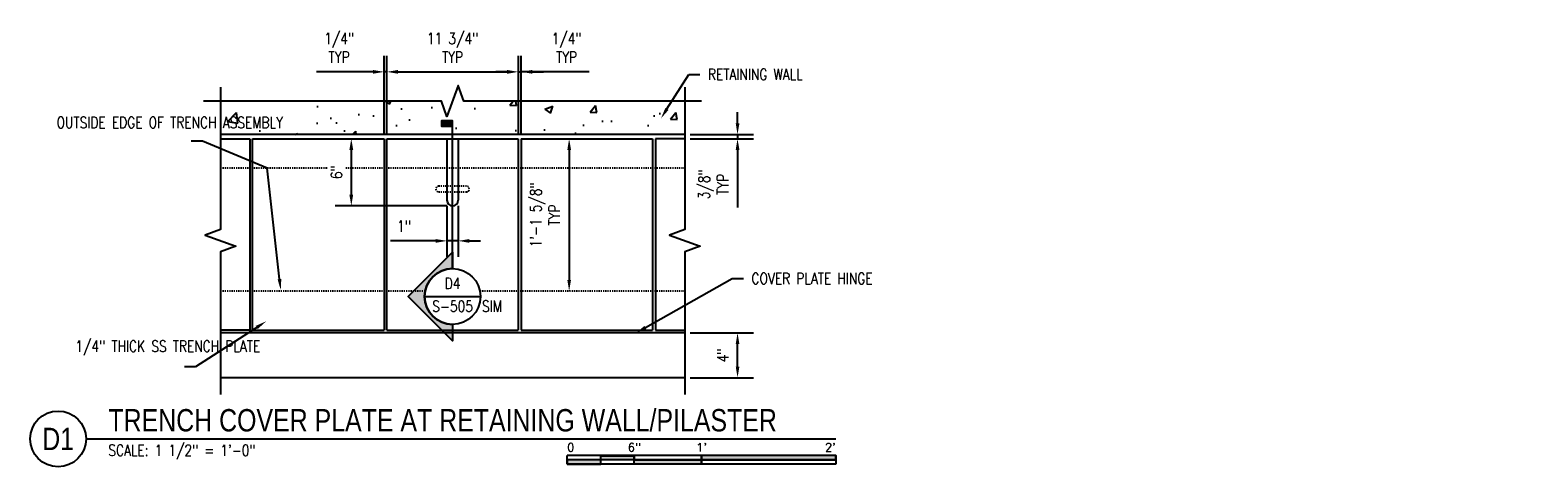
# Model space of a CAD drawing. Header units: inches. Extents: x 24 to 950, y 63 to 128.
# Tile 1 of 24: x 24 to 159, y 65 to 104. Entities that reach past the tile are written whole.
import ezdxf
from ezdxf import colors
from ezdxf.entities.mleader import LeaderData, LeaderLine
from ezdxf.enums import TextEntityAlignment as Align
from ezdxf.math import Vec2, Vec3

# ---------------------------------------------------------------- set-up
doc = ezdxf.new("R2010")
doc.units = ezdxf.units.IN
doc.header["$MEASUREMENT"] = 0
doc.linetypes.add('Hidden 3_32_', pattern=[0.140625, 0.09375, -0.046875])
for name, color, linetype in [('A-WALL-PATT', 8, 'Continuous'), ('G-ANNO-SYMB', 2, 'Continuous'), ('S-ANNO-DIMS', 1, 'Continuous'), ('S-ANNO-NOTE', 2, 'Continuous'), ('S-ANNO-SYMB', 2, 'Continuous'), ('S-ANNO-TEXT', 2, 'Continuous'), ('S-DETL-GENF', 3, 'Continuous'), ('S-DETL-HDLN', 90, 'Hidden 3_32_'), ('S-DETL-MEDM', 33, 'Continuous'), ('S-DETL-THIN', 1, 'Continuous')]:
    doc.layers.add(name, color=color, linetype=linetype)
doc.styles.add('Annotative', font='romans.shx', dxfattribs={"width": 0.8, "height": 0.125})
doc.styles.add('Arial', font='romans.shx', dxfattribs={"width": 0.8})
doc.styles.add('ROMANS', font='romans.shx', dxfattribs={"width": 0.8})
doc.styles.add('TITLES', font='swiss.ttf', dxfattribs={"width": 0.8, "height": 0.25})
doc.dimstyles.new('Annotative', dxfattribs={"dimscale": 0, "dimtxt": 0.125, "dimasz": 0.125, "dimexe": 0.18, "dimexo": 0.0625, "dimgap": 0.09, "dimtad": 1, "dimdec": 3, "dimzin": 3, "dimdsep": 46, "dimlunit": 4, "dimtxsty": 'Annotative', "dimcen": 0.09, "dimclrt": 2, "dimazin": 2, "dimtfac": 1, "dimtdec": 3, "dimtmove": 0, "dimatfit": 0, "dimfxl": 1, "dimtfill": 1, "dimfrac": 2, "dimtolj": 1, "dimtzin": 0, "dimarcsym": 0})

# ---------------------------------------------------------------- blocks, each defined once
blk = doc.blocks.new('*D40')
at = {"layer": 'Defpoints', "color": 0, "transparency": 16777216}
for p in [(61.03, 94.77), (52.48, 88.77), (61.53, 88.77)]:
    blk.add_point(p, dxfattribs=at)
at = {"layer": 'S-ANNO-DIMS', "color": 0, "lineweight": -2, "transparency": 16777216}
for p, q in [((52.48, 93.77), (52.48, 89.77)), ((61.03, 88.77), (51.04, 88.77))]:
    blk.add_line(p, q, dxfattribs=at)
at = {"layer": 'S-ANNO-DIMS', "color": 0, "transparency": 16777216}
for points in [[(52.31, 93.77), (52.65, 93.77), (52.48, 94.77)], [(52.31, 89.77), (52.65, 89.77), (52.48, 88.77)]]:
    blk.add_solid(points, dxfattribs=at)
at = {"layer": 'S-ANNO-DIMS', "color": 2, "lineweight": -3, "transparency": 16777216, "insert": (51.16, 91.77), "char_height": 1, "attachment_point": 5, "rotation": 90, "style": 'Annotative', "bg_fill": 3, "box_fill_scale": 1.25, "bg_fill_color": 256, "bg_fill_true_color": 13158600, "bg_fill_transparency": 0}
blk.add_mtext('\\A1;6"', dxfattribs=at)
blk = doc.blocks.new('*D41')
at = {"layer": 'Defpoints', "color": 0, "transparency": 16777216}
for p in [(61.03, 89.27), (62.03, 89.27), (62.03, 85.63)]:
    blk.add_point(p, dxfattribs=at)
at = {"layer": 'S-ANNO-DIMS', "color": 0, "lineweight": -2, "transparency": 16777216}
for p, q in [((61.03, 88.77), (61.03, 84.19)), ((62.03, 88.77), (62.03, 84.19)), ((60.03, 85.63), (55.97, 85.63)), ((62.03, 85.63), (61.03, 85.63)), ((63.03, 85.63), (64.03, 85.63))]:
    blk.add_line(p, q, dxfattribs=at)
at = {"layer": 'S-ANNO-DIMS', "color": 0, "transparency": 16777216}
for points in [[(60.03, 85.79), (60.03, 85.46), (61.03, 85.63)], [(63.03, 85.79), (63.03, 85.46), (62.03, 85.63)]]:
    blk.add_solid(points, dxfattribs=at)
at = {"layer": 'S-ANNO-DIMS', "color": 2, "lineweight": -3, "transparency": 16777216, "insert": (57.19, 86.94), "char_height": 1, "attachment_point": 5, "style": 'Annotative', "bg_fill": 3, "box_fill_scale": 1.25, "bg_fill_color": 256, "bg_fill_true_color": 13158600, "bg_fill_transparency": 0}
blk.add_mtext('\\A1;1"', dxfattribs=at)
blk = doc.blocks.new('*D42')
at = {"layer": 'Defpoints', "color": 0, "transparency": 16777216}
for p in [(82.28, 77.39), (87, 77.39), (82.28, 73.39)]:
    blk.add_point(p, dxfattribs=at)
at = {"layer": 'S-ANNO-DIMS', "color": 0, "lineweight": -2, "transparency": 16777216}
for p, q in [((82.78, 77.39), (88.44, 77.39)), ((87, 74.39), (87, 76.39)), ((82.78, 73.39), (88.44, 73.39))]:
    blk.add_line(p, q, dxfattribs=at)
at = {"layer": 'S-ANNO-DIMS', "color": 0, "transparency": 16777216}
for points in [[(86.84, 76.39), (87.17, 76.39), (87, 77.39)], [(86.84, 74.39), (87.17, 74.39), (87, 73.39)]]:
    blk.add_solid(points, dxfattribs=at)
at = {"layer": 'S-ANNO-DIMS', "color": 2, "lineweight": -3, "transparency": 16777216, "insert": (85.69, 75.39), "char_height": 1, "attachment_point": 5, "rotation": 90, "style": 'Annotative', "bg_fill": 3, "box_fill_scale": 1.25, "bg_fill_color": 256, "bg_fill_true_color": 13158600, "bg_fill_transparency": 0}
blk.add_mtext('\\A1;4"', dxfattribs=at)
blk = doc.blocks.new('*U38')
for points in [[(-3, -0.281), (-2.625, -0.281), (-2.625, -0.234), (-3, -0.234)], [(-2.625, -0.188), (-2.25, -0.188), (-2.25, -0.234), (-2.625, -0.234)], [(-2.25, -0.235), (-1.5, -0.235), (-1.5, -0.281), (-2.25, -0.281)], [(-1.5, -0.234), (0, -0.234), (0, -0.187), (-1.5, -0.187)]]:
    blk.add_hatch(color=256).paths.add_polyline_path(points)
for p, q in [((0, -0.187), (-3, -0.187)), ((-3, -0.281), (-3, -0.187)), ((0, -0.234), (-3, -0.234)), ((0, -0.281), (-3, -0.281)), ((-2.625, -0.281), (-2.625, -0.188)), ((-2.25, -0.281), (-2.25, -0.188)), ((-1.5, -0.281), (-1.5, -0.188)), ((0, -0.187), (0, -0.281))]:
    blk.add_line(p, q)
at = {"flags": 128}
for points in [[(-3, -0.281), (-2.625, -0.281), (-2.625, -0.234), (-3, -0.234), (-3, -0.281)], [(-2.625, -0.188), (-2.25, -0.188), (-2.25, -0.234), (-2.625, -0.234), (-2.625, -0.188)], [(-2.25, -0.235), (-1.5, -0.235), (-1.5, -0.281), (-2.25, -0.281), (-2.25, -0.235)], [(-1.5, -0.234), (0, -0.234), (0, -0.187), (-1.5, -0.187), (-1.5, -0.234)]]:
    blk.add_lwpolyline(points, close=True, dxfattribs=at)
at = {"style": 'Arial'}
blk.add_text('0', height=0.0937, dxfattribs=at).set_placement((-3, -0.094), align=Align.MIDDLE_LEFT)
for s, p in [('6"', (-2.25, -0.094)), ("1'", (-1.5, -0.094))]:
    blk.add_text(s, height=0.0937, dxfattribs=at).set_placement(p, align=Align.MIDDLE_CENTER)
blk.add_text("2'", height=0.0937, dxfattribs=at).set_placement((0, -0.094), align=Align.MIDDLE_RIGHT)
blk = doc.blocks.new('*U58')
at = {"lineweight": -3}
blk.add_hatch(color=256, dxfattribs=at).paths.add_polyline_path([(0, 1.903), (0, 1.966), (-0.125, 1.966), (-0.125, 1.903)])
h = blk.add_hatch(color=256, dxfattribs=at)
edge = h.paths.add_edge_path()
edge.add_line((0, -0.312), (0, -0.495))
edge.add_line((0, -0.495), (-0.495, 0))
edge.add_line((-0.495, 0), (0, 0.495))
edge.add_line((0, 0.495), (0, 0.312))
edge.add_arc((0, 0), 0.312, 90, 270)
at = {"linetype": 'Continuous', "lineweight": -3}
blk.add_line((0, 0.312), (0, 1.966), dxfattribs=at)
at = {"lineweight": -3}
for p, q in [((0, 0.495), (-0.495, 0)), ((-0.312, 0), (0.312, 0)), ((-0.495, 0), (0, -0.495))]:
    blk.add_line(p, q, dxfattribs=at)
at = {"lineweight": -3, "flags": 128}
blk.add_lwpolyline([(0, 1.903), (0, 1.966), (-0.125, 1.966), (-0.125, 1.903), (0, 1.903)], close=True, dxfattribs=at)
blk.add_lwpolyline([(0, -0.312), (0, -0.495), (-0.495, 0), (0, 0.495), (0, 0.312, 1), (0, -0.312)], format="xyb", close=True, dxfattribs=at)
blk.add_lwpolyline([(-0.016, -0.312), (-0.016, -0.312)], dxfattribs=at)
blk.add_lwpolyline([(-0.016, -0.312), (-0.016, -0.312)], dxfattribs=at)
at = {"lineweight": -3}
blk.add_circle((0, 0), 0.312, dxfattribs=at)
at = {"linetype": 'Continuous', "lineweight": -3, "style": 'Arial'}
blk.add_attdef('X#', text='', height=0.0938, dxfattribs=at).set_placement((0, 0.047), align=Align.BOTTOM_CENTER)
blk.add_attdef('X-###', text='', height=0.0938, dxfattribs=at).set_placement((0, -0.047), align=Align.TOP_CENTER)
blk = doc.blocks.new('*U55')
at = {"linetype": 'Continuous', "lineweight": -3}
blk.add_line((1.125, 0.625), (9.5, 0.625), dxfattribs=at)
at = {"lineweight": -3}
blk.add_circle((0.812, 0.625), 0.312, dxfattribs=at)
at = {"lineweight": -3, "style": 'Arial'}
blk.add_attdef('DRAWING_AREA_TITLE', text='', height=0.187, dxfattribs=at).set_placement((1.374, 0.634), align=Align.BOTTOM_LEFT)
blk.add_attdef('X#', text='', height=0.187, dxfattribs=at).set_placement((0.812, 0.625), align=Align.MIDDLE_CENTER)
blk.add_attdef('SCALE:', text='', height=0.0938, dxfattribs=at).set_placement((1.374, 0.561), align=Align.TOP_LEFT)
blk = doc.blocks.new('*D68')
at = {"layer": 'Defpoints', "color": 0, "transparency": 16777216}
for p in [(55.41, 100.75), (55.41, 94.77), (55.66, 94.77)]:
    blk.add_point(p, dxfattribs=at)
at = {"layer": 'S-ANNO-DIMS', "color": 0, "lineweight": -2, "transparency": 16777216}
for p, q in [((55.41, 95.27), (55.41, 102.19)), ((55.66, 95.27), (55.66, 102.19)), ((54.41, 100.75), (49.38, 100.75)), ((55.66, 100.75), (55.41, 100.75)), ((56.66, 100.75), (57.66, 100.75))]:
    blk.add_line(p, q, dxfattribs=at)
at = {"layer": 'S-ANNO-DIMS', "color": 0, "transparency": 16777216}
for points in [[(54.41, 100.92), (54.41, 100.58), (55.41, 100.75)], [(56.66, 100.92), (56.66, 100.58), (55.66, 100.75)]]:
    blk.add_solid(points, dxfattribs=at)
at = {"layer": 'S-ANNO-DIMS', "color": 2, "transparency": 16777216, "insert": (51.39, 102.9), "char_height": 1, "attachment_point": 5, "style": 'Annotative', "bg_fill": 3, "box_fill_scale": 1.25, "bg_fill_color": 256, "bg_fill_true_color": 13158600, "bg_fill_transparency": 0}
blk.add_mtext('\\A1;1/4"\\PTYP', dxfattribs=at)
blk = doc.blocks.new('*D69')
at = {"layer": 'Defpoints', "color": 0, "transparency": 16777216}
for p in [(67.41, 100.75), (55.66, 94.77), (67.41, 94.77)]:
    blk.add_point(p, dxfattribs=at)
at = {"layer": 'S-ANNO-DIMS', "color": 0, "lineweight": -2, "transparency": 16777216}
for p, q in [((55.66, 95.27), (55.66, 102.19)), ((67.41, 95.27), (67.41, 102.19)), ((56.66, 100.75), (66.41, 100.75))]:
    blk.add_line(p, q, dxfattribs=at)
at = {"layer": 'S-ANNO-DIMS', "color": 0, "transparency": 16777216}
for points in [[(56.66, 100.92), (56.66, 100.58), (55.66, 100.75)], [(66.41, 100.92), (66.41, 100.58), (67.41, 100.75)]]:
    blk.add_solid(points, dxfattribs=at)
at = {"layer": 'S-ANNO-DIMS', "color": 2, "transparency": 16777216, "insert": (61.53, 102.9), "char_height": 1, "width": 6.3397, "attachment_point": 5, "style": 'Annotative', "bg_fill": 3, "box_fill_scale": 1.25, "bg_fill_color": 256, "bg_fill_true_color": 13158600, "bg_fill_transparency": 0}
blk.add_mtext('\\A1;11 3/4" TYP', dxfattribs=at)
blk = doc.blocks.new('*D70')
at = {"layer": 'Defpoints', "color": 0, "transparency": 16777216}
for p in [(67.66, 100.75), (67.41, 94.77), (67.66, 94.77)]:
    blk.add_point(p, dxfattribs=at)
at = {"layer": 'S-ANNO-DIMS', "color": 0, "lineweight": -2, "transparency": 16777216}
for p, q in [((67.41, 95.27), (67.41, 102.19)), ((67.66, 95.27), (67.66, 102.19)), ((66.41, 100.75), (65.41, 100.75)), ((67.41, 100.75), (67.66, 100.75)), ((67.41, 100.75), (67.66, 100.75)), ((73.74, 100.75), (67.66, 100.75)), ((68.66, 100.75), (69.66, 100.75))]:
    blk.add_line(p, q, dxfattribs=at)
at = {"layer": 'S-ANNO-DIMS', "color": 0, "transparency": 16777216}
for points in [[(66.41, 100.92), (66.41, 100.58), (67.41, 100.75)], [(68.66, 100.92), (68.66, 100.58), (67.66, 100.75)]]:
    blk.add_solid(points, dxfattribs=at)
at = {"layer": 'S-ANNO-DIMS', "color": 2, "transparency": 16777216, "insert": (71.72, 102.9), "char_height": 1, "attachment_point": 5, "style": 'Annotative', "bg_fill": 3, "box_fill_scale": 1.25, "bg_fill_color": 256, "bg_fill_true_color": 13158600, "bg_fill_transparency": 0}
blk.add_mtext('\\A1;1/4"\\PTYP', dxfattribs=at)
blk = doc.blocks.new('*D71')
at = {"layer": 'Defpoints', "color": 0, "transparency": 16777216}
for p in [(67.41, 94.77), (67.41, 81.14), (71.95, 81.14)]:
    blk.add_point(p, dxfattribs=at)
at = {"layer": 'S-ANNO-DIMS', "color": 0, "lineweight": -2, "transparency": 16777216}
blk.add_line((71.95, 93.77), (71.95, 82.14), dxfattribs=at)
at = {"layer": 'S-ANNO-DIMS', "color": 0, "transparency": 16777216}
for points in [[(71.79, 93.77), (72.12, 93.77), (71.95, 94.77)], [(71.79, 82.14), (72.12, 82.14), (71.95, 81.14)]]:
    blk.add_solid(points, dxfattribs=at)
at = {"layer": 'S-ANNO-DIMS', "color": 2, "transparency": 16777216, "insert": (69.8, 87.95), "char_height": 1, "attachment_point": 5, "rotation": 90, "style": 'Annotative', "bg_fill": 3, "box_fill_scale": 1.25, "bg_fill_color": 256, "bg_fill_true_color": 13158600, "bg_fill_transparency": 0}
blk.add_mtext('\\A1;1\'-1 5/8"\\PTYP', dxfattribs=at)
blk = doc.blocks.new('*D72')
at = {"layer": 'Defpoints', "color": 0, "transparency": 16777216}
for p in [(82.28, 95.14), (82.28, 94.77), (87, 95.14)]:
    blk.add_point(p, dxfattribs=at)
at = {"layer": 'S-ANNO-DIMS', "color": 0, "lineweight": -2, "transparency": 16777216}
for p, q in [((87, 96.14), (87, 97.14)), ((82.78, 95.14), (88.44, 95.14)), ((82.78, 94.77), (88.44, 94.77)), ((87, 95.14), (87, 94.77)), ((87, 93.77), (87, 88.62))]:
    blk.add_line(p, q, dxfattribs=at)
at = {"layer": 'S-ANNO-DIMS', "color": 0, "transparency": 16777216}
for points in [[(86.84, 96.14), (87.17, 96.14), (87, 95.14)], [(86.84, 93.77), (87.17, 93.77), (87, 94.77)]]:
    blk.add_solid(points, dxfattribs=at)
at = {"layer": 'S-ANNO-DIMS', "color": 2, "transparency": 16777216, "insert": (84.85, 90.69), "char_height": 1, "attachment_point": 5, "rotation": 90, "style": 'Annotative', "bg_fill": 3, "box_fill_scale": 1.25, "bg_fill_color": 256, "bg_fill_true_color": 13158600, "bg_fill_transparency": 0}
blk.add_mtext('\\A1;3/8"\\PTYP', dxfattribs=at)

msp = doc.modelspace()

# ---------------------------------------------------------------- hatches: boundary and pattern name
at = {"layer": 'A-WALL-PATT', "lineweight": -3}
h = msp.add_hatch(dxfattribs=at)
h.set_pattern_fill('AR-CONC', color=8, style=0)
h.paths.add_polyline_path([(82.2831, 95.1411), (82.2831, 98.1411), (40.781, 98.1411), (40.781, 95.1411)])

# ---------------------------------------------------------------- linework, layer by layer
at = {"layer": 'S-DETL-GENF', "lineweight": -3}
for points in [[(83.7831, 98.1411), (62.532, 98.1411), (62.032, 99.5149), (61.032, 96.7674), (60.532, 98.1411), (39.281, 98.1411)], [(40.781, 99.3911), (40.781, 86.6411), (39.4073, 86.1411), (42.1548, 85.1411), (40.781, 84.6411), (40.781, 71.8911)]]:
    msp.add_lwpolyline(points, dxfattribs=at)
at = {"layer": 'S-DETL-HDLN', "lineweight": -3}
for p, q in [((82.2831, 92.1411), (40.781, 92.1411)), ((62.782, 90.5161), (60.282, 90.5161)), ((60.282, 90.0161), (62.782, 90.0161)), ((59.08, 81.1411), (40.781, 81.1411)), ((82.2831, 81.1411), (63.9841, 81.1411))]:
    msp.add_line(p, q, dxfattribs=at)
for centre, start, end in [((60.282, 90.2661), 90, 270), ((62.782, 90.2661), 270, 90)]:
    msp.add_arc(centre, 0.25, start, end, dxfattribs=at)
at = {"layer": 'S-DETL-MEDM', "lineweight": -3}
for p, q in [((82.2831, 95.1411), (40.781, 95.1411)), ((82.2831, 77.3911), (40.781, 77.3911)), ((82.2831, 73.3911), (40.781, 73.3911))]:
    msp.add_line(p, q, dxfattribs=at)
at = {"layer": 'S-DETL-THIN', "lineweight": -3}
for p, q in [((40.781, 94.7661), (43.407, 94.7661)), ((43.407, 94.7661), (43.407, 77.6411)), ((43.657, 77.6411), (43.657, 94.7661)), ((43.657, 94.7661), (55.407, 94.7661)), ((55.407, 94.7661), (55.407, 77.6411)), ((55.657, 77.6411), (55.657, 94.7661)), ((55.657, 94.7661), (67.407, 94.7661)), ((61.032, 94.7661), (61.032, 89.2661)), ((62.032, 94.7661), (62.032, 89.2661)), ((67.407, 94.7661), (67.407, 77.6411)), ((67.657, 94.7661), (67.657, 77.6411)), ((67.657, 94.7661), (79.407, 94.7661)), ((79.407, 94.7661), (79.407, 77.6411)), ((82.2831, 94.7661), (79.657, 94.7661)), ((79.657, 94.7661), (79.657, 77.6411)), ((43.407, 77.6411), (40.781, 77.6411))]:
    msp.add_line(p, q, dxfattribs=at)
at = {"layer": 'S-DETL-THIN'}
for p, q in [((43.657, 77.6467), (55.407, 77.6411)), ((55.657, 77.6411), (67.407, 77.6411)), ((67.657, 77.6411), (79.407, 77.6411))]:
    msp.add_line(p, q, dxfattribs=at)
at = {"layer": 'S-DETL-THIN', "lineweight": -3}
msp.add_arc((61.532, 89.2661), 0.5, 180, 0, dxfattribs=at)

# ---------------------------------------------------------------- block references
at = {"layer": 'S-ANNO-SYMB', "lineweight": -3}
ref = msp.add_blockref('*U55', (19.7768, 62.9107), dxfattribs=dict(at, xscale=8, yscale=8, zscale=8))
ref.add_attrib('SCALE:', 'SCALE: 1 1/2" = 1\'-0"', dxfattribs={"layer": '0', "lineweight": -3, "height": 1, "style": 'Annotative', "width": 0.796875}).set_placement((30.7712, 67.3954), align=Align.TOP_LEFT)
ref.add_attrib('DRAWING_AREA_TITLE', 'TRENCH COVER PLATE AT RETAINING WALL/PILASTER', dxfattribs={"layer": '0', "lineweight": -3, "height": 2, "style": 'TITLES', "width": 0.796875}).set_placement((30.7712, 67.982), align=Align.BOTTOM_LEFT)
ref.add_attrib('X#', 'D1', dxfattribs={"layer": '0', "lineweight": -3, "height": 2, "style": 'TITLES', "width": 0.796875}).set_placement((26.2768, 67.9107), align=Align.MIDDLE_CENTER)
at = {"layer": 'S-ANNO-SYMB', "lineweight": -3, "xscale": 8, "yscale": 8, "zscale": 8}
msp.add_blockref('*U38', (95.7768, 67.9107), dxfattribs=at)

# ---------------------------------------------------------------- texts
at = {"layer": 'S-ANNO-NOTE', "insert": (64.1633, 80.29), "char_height": 1, "width": 2.128764, "attachment_point": 1, "style": 'Annotative'}
msp.add_mtext('SIM', dxfattribs=at)

# ---------------------------------------------------------------- leaders
at = {"layer": 'S-ANNO-NOTE', "lineweight": -3}
ml = msp.add_multileader_mtext('Standard', dxfattribs=at)
ml.set_content('RETAINING WALL', color=256, style='Annotative')
ml.set_leader_properties(color=1, linetype='ByLayer', lineweight=-1)
ml.build(insert=Vec2(0, 0))
ml.multileader.update_dxf_attribs({"text_right_attachment_type": 3, "dogleg_length": 0.125, "arrow_head_size": 1, "scale": 8})
ctx = ml.context
ctx.base_point, ctx.scale, ctx.char_height, ctx.arrow_head_size, ctx.landing_gap_size, ctx.plane_origin = Vec3(83.6355, 100.5233), 8, 1, 1, 0.72, Vec3(80.1561, 96.581)
ctx.right_attachment = 3
notes = []
notes.append((ctx, [(0, (1, 1, 0), (82.6355, 100.5233), (1, 0), 1, [(0, [(80.1561, 96.581)], 0, [])])]))
ctx.mtext.insert, ctx.mtext.width, ctx.mtext.flow_direction = Vec3(84.3555, 101.0233), 5.902055, 5
ml = msp.add_multileader_mtext('Standard', dxfattribs=at)
ml.set_content('OUTSIDE EDGE OF TRENCH ASSEMBLY', color=256, style='Annotative')
ml.set_leader_properties(color=1, linetype='ByLayer', lineweight=-1)
ml.build(insert=Vec2(0, 0))
ml.multileader.update_dxf_attribs({"text_right_attachment_type": 3, "dogleg_length": 0.125, "arrow_head_size": 1, "scale": 8})
ctx = ml.context
ctx.base_point, ctx.scale, ctx.char_height, ctx.arrow_head_size, ctx.landing_gap_size, ctx.plane_origin = Vec3(25.4202, 96.22), 8, 1, 1, 0.72, Vec3(46.1722, 81.2115)
ctx.right_attachment = 3
notes.append((ctx, [(0, (1, 1, 0), (39.1745, 94.5533), (-1, 0), 1, [(1, [(46.1722, 81.2115), (44.9519, 92.1411)], 0, [])])]))
ctx.mtext.insert, ctx.mtext.width, ctx.mtext.flow_direction = Vec3(26.1402, 96.72), 12.256905, 5
ml = msp.add_multileader_mtext('Standard', dxfattribs=at)
ml.set_content('COVER PLATE HINGE', color=256, style='Annotative')
ml.set_leader_properties(color=1, linetype='ByLayer', lineweight=-1)
ml.build(insert=Vec2(0, 0))
ml.multileader.update_dxf_attribs({"text_right_attachment_type": 3, "dogleg_length": 0.125, "arrow_head_size": 1, "scale": 8})
ctx = ml.context
ctx.base_point, ctx.scale, ctx.char_height, ctx.arrow_head_size, ctx.landing_gap_size, ctx.plane_origin = Vec3(87.5234, 82.2678), 8, 1, 1, 0.72, Vec3(64.0553, 76.8849)
ctx.right_attachment = 3
notes.append((ctx, [(0, (1, 1, 0), (86.5234, 82.2678), (1, 0), 1, [(0, [(77.908, 77.3911)], 0, [])])]))
ctx.mtext.insert, ctx.mtext.width, ctx.mtext.flow_direction = Vec3(88.2434, 82.7678), 8.786094, 5
ml = msp.add_multileader_mtext('Standard', dxfattribs=at)
ml.set_content('\\A1;1/4" THICK SS TRENCH PLATE', color=256, style='Annotative')
ml.set_leader_properties(color=1, linetype='ByLayer', lineweight=-1)
ml.build(insert=Vec2(0, 0))
ml.multileader.update_dxf_attribs({"text_right_attachment_type": 3, "dogleg_length": 0.125, "arrow_head_size": 1, "scale": 8})
ctx = ml.context
ctx.base_point, ctx.scale, ctx.char_height, ctx.arrow_head_size, ctx.landing_gap_size, ctx.plane_origin = Vec3(27.0932, 76.2088), 8, 1, 1, 0.72, Vec3(44.872, 78.4324)
ctx.right_attachment = 3
notes.append((ctx, [(0, (1, 1, 0), (38.5618, 74.3517), (-1, 0), 1, [(0, [(44.872, 78.4324)], 0, [])])]))
ctx.mtext.insert, ctx.mtext.width, ctx.mtext.flow_direction = Vec3(27.8132, 76.7088), 11.167215, 5
for ctx, leaders in notes:
    for number, flags, end, landing, length, lines in leaders:
        leader = LeaderData()
        leader.index, (leader.has_last_leader_line, leader.has_dogleg_vector, leader.attachment_direction) = number, flags
        leader.last_leader_point, leader.dogleg_vector, leader.dogleg_length = Vec3(end), Vec3(landing), length
        for number, points, colour, breaks in lines:
            line = LeaderLine()
            line.index, line.vertices, line.color, line.breaks = number, Vec3.list(points), colors.encode_raw_color(colour), breaks
            leader.lines.append(line)
        ctx.leaders.append(leader)

# ---------------------------------------------------------------- next in the draw order: dimensions: what is measured, and where the dimension line sits
at = {"layer": 'S-ANNO-DIMS', "lineweight": -3}
for base, p1, p2, override, picture, middle in [((52.4795, 88.7661), (61.032, 94.7661), (61.532, 88.7661), {"dimpost": '\\X', "dimse1": 1}, '*D40', (52.4795, 91.7661)), ((87.0018, 77.3911), (82.2831, 73.3911), (82.2831, 77.3911), {"dimpost": '\\X'}, '*D42', (87.0018, 75.3911))]:
    dim = msp.add_linear_dim(base=base, p1=p1, p2=p2, angle=90, dimstyle='Annotative', override=override, dxfattribs=at)
    dim.commit()
    dim.dimension.update_dxf_attribs({"geometry": picture, "text_midpoint": middle, "dimtype": 160})

# ---------------------------------------------------------------- next in the draw order: linework, layer by layer
at = {"layer": 'S-DETL-GENF', "lineweight": -3}
msp.add_lwpolyline([(82.2831, 99.3911), (82.2831, 86.6411), (80.9093, 86.1411), (83.6568, 85.1411), (82.2831, 84.6411), (82.2831, 71.8911)], dxfattribs=at)
at = {"layer": 'S-DETL-THIN'}
msp.add_line((79.657, 77.6411), (82.2831, 77.6411), dxfattribs=at)

# ---------------------------------------------------------------- next in the draw order: dimensions: what is measured, and where the dimension line sits
at = {"layer": 'S-ANNO-DIMS', "lineweight": -3}
dim = msp.add_linear_dim(base=(62.032, 85.6257), p1=(61.032, 89.2661), p2=(62.032, 89.2661), dimstyle='Annotative', override={"dimpost": '\\X'}, dxfattribs=at)
dim.commit()
dim.dimension.update_dxf_attribs({"geometry": '*D41', "text_midpoint": (57.1882, 85.6257), "dimtype": 160})

# ---------------------------------------------------------------- next in the draw order: block references
at = {"layer": 'G-ANNO-SYMB', "lineweight": -3}
ref = msp.add_blockref('*U58', (61.532, 80.6539), dxfattribs=dict(at, xscale=8, yscale=8, zscale=8))
ref.add_attrib('X-###', 'S-505', dxfattribs={"layer": 'S-ANNO-SYMB', "color": 1, "linetype": 'Continuous', "lineweight": -2, "height": 1, "style": 'ROMANS', "width": 0.8}).set_placement((61.532, 80.2789), align=Align.TOP_CENTER)
ref.add_attrib('X#', 'D4', dxfattribs={"layer": 'S-ANNO-TEXT', "color": 1, "linetype": 'Continuous', "lineweight": -2, "height": 1, "style": 'ROMANS', "width": 0.8}).set_placement((61.532, 81.0289), align=Align.BOTTOM_CENTER)

# ---------------------------------------------------------------- next in the draw order: dimensions: what is measured, and where the dimension line sits
at = {"layer": 'S-ANNO-DIMS'}
dim = msp.add_linear_dim(base=(87.0018, 95.1411), p1=(82.2831, 94.7661), p2=(82.2831, 95.1411), angle=90, text='<>\\PTYP', dimstyle='Annotative', override={"dimpost": '\\X'}, dxfattribs=at)
dim.commit()
dim.dimension.update_dxf_attribs({"geometry": '*D72', "text_midpoint": (87.0018, 90.6937), "dimtype": 160})

# ---------------------------------------------------------------- next in the draw order: dimensions: what is measured, and where the dimension line sits
dim = msp.add_linear_dim(base=(55.407, 100.7508), p1=(55.657, 94.7661), p2=(55.407, 94.7661), text='<>\\PTYP', dimstyle='Annotative', override={"dimpost": '\\X'}, dxfattribs=at)
dim.commit()
dim.dimension.update_dxf_attribs({"geometry": '*D68', "text_midpoint": (51.3918, 102.8994)})

# ---------------------------------------------------------------- next in the draw order: dimensions: what is measured, and where the dimension line sits
dim = msp.add_linear_dim(base=(67.407, 100.7508), p1=(55.657, 94.7661), p2=(67.407, 94.7661), text='<> TYP', dimstyle='Annotative', override={"dimdec": 2, "dimpost": '\\X'}, dxfattribs=at)
dim.commit()
dim.dimension.update_dxf_attribs({"geometry": '*D69', "text_midpoint": (61.532, 102.8994)})

# ---------------------------------------------------------------- next in the draw order: dimensions: what is measured, and where the dimension line sits
dim = msp.add_linear_dim(base=(67.657, 100.7508), p1=(67.407, 94.7661), p2=(67.657, 94.7661), text='<>\\PTYP', dimstyle='Annotative', override={"dimpost": '\\X'}, dxfattribs=at)
dim.commit()
dim.dimension.update_dxf_attribs({"geometry": '*D70', "text_midpoint": (71.7235, 100.7508), "dimtype": 160})

# ---------------------------------------------------------------- next in the draw order: dimensions: what is measured, and where the dimension line sits
dim = msp.add_linear_dim(base=(71.9521, 81.1411), p1=(67.407, 94.7661), p2=(67.407, 81.1411), angle=90, text='<>\\PTYP', dimstyle='Annotative', override={"dimpost": '\\X', "dimse1": 1, "dimse2": 1}, dxfattribs=at)
dim.commit()
dim.dimension.update_dxf_attribs({"geometry": '*D71', "text_midpoint": (71.9521, 87.9536), "dimtype": 160})

doc.saveas('drawing.dxf')
